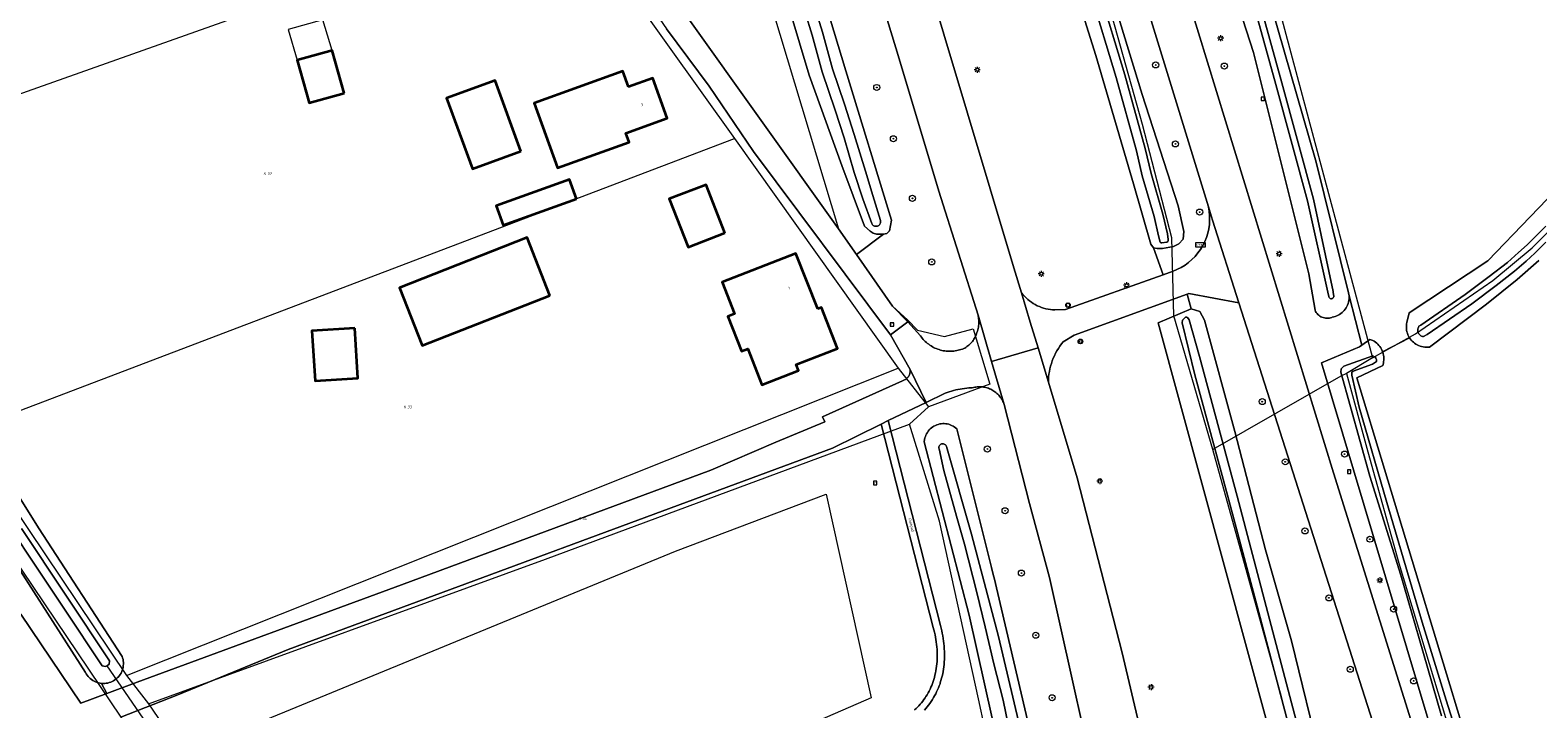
# Model space of a CAD drawing. Header units: metres. Extents: x 250001 to 257773, y 598992 to 609118.
# Tile 190 of 256: x 251392 to 251590, y 602053 to 602142. Entities that reach past the tile are written whole.
import ezdxf
from ezdxf.enums import TextEntityAlignment as Align
from ezdxf.lldxf.tags import DXFTag

# ---------------------------------------------------------------- set-up
doc = ezdxf.new("R2010")
doc.units = ezdxf.units.M
for name, color, linetype, lineweight in [('B-WE-GR-BOOM-S', 252, 'Continuous', 25), ('B-WE-GR-BOUWLAND-GV', 252, 'Continuous', 13), ('B-WE-GR-GRAS-GV', 252, 'Continuous', 13), ('B-WE-GR-GROENVOORZIENING-GV', 252, 'Continuous', 18), ('B-WE-KG-GRENS_PERCEEL-G', 150, 'KG-PERCEEL', 18), ('B-WE-KG-GRENS_PERCEEL-S', 150, 'Continuous', 25), ('B-WE-KL-ET_LS_OV_LICHTMAST-S', 252, 'Continuous', 25), ('B-WE-KW-KUNSTWERK_DUIKER-G', 252, 'Continuous', 18), ('B-WE-OG-BEBOUWING-GV', 1, 'Continuous', 35), ('B-WE-OG-BEBOUWING-T18', 7, 'Continuous', 18), ('B-WE-OG-BEBOUWING_LUIFEL-GV', 1, 'Continuous', 18), ('B-WE-OG-BEBOUWING_SCHUUR-GV', 1, 'Continuous', 35), ('B-WE-OG-TERREIN_ERF-GV', 7, 'Continuous', 18), ('B-WE-OG-TOPOGRAFIE-T18', 2, 'Continuous', 18), ('B-WE-OG-WATER-GV', 252, 'Continuous', 18), ('B-WE-OG-WATER_SLOOT-GV', 252, 'Continuous', 18), ('B-WE-RI-GWA_RIOOLPUT-S', 252, 'Continuous', 25), ('B-WE-VH-VERHARDING_GESLOTEN-GV', 252, 'Continuous', 18), ('B-WE-VH-VERHARDING_OPEN-GV', 252, 'Continuous', 18), ('B-WE-VW-VERKEERSTEKEN_BORD-S', 252, 'Continuous', 25), ('B-WE-VW-VERKEERSTEKEN_DRAAGCONSTRUCTIE-S', 252, 'Continuous', 25), ('X-XX-AL-REFERENTIE-G', 7, 'Continuous', 18)]:
    doc.layers.add(name, color=color, linetype=linetype, lineweight=lineweight)
doc.styles.add('NLCS-ISO', font='NLCS-ISO.ttf')
doc.styles.add('NLCS-ISO-ANNOTATIEF-T18', font='NLCS-ISO.ttf', dxfattribs={"height": 1.8})
doc.styles.get("Standard").update_dxf_attribs({"font": 'NLCS-ISO.ttf'})
tags = doc.linetypes.add('KG-PERCEEL', pattern='A,5.5,-2,["P",Standard,S=1.8,R=0,X=-0.5,Y=-0.9],-2,5.5,-2,[5,NLCS.SHX,S=0.75,R=0,X=0,Y=0],-2', length=19).pattern_tags.tags
tags[6] = DXFTag(74, 10)

# ---------------------------------------------------------------- blocks, each defined once
blk = doc.blocks.new('SKG-PERCEELNUMMER-SO')
at = {"style": 'NLCS-ISO', "oblique": 10, "flags": 1}
blk.add_attdef('GEMEENTECODE', text='', height=1.8, dxfattribs=at).set_placement((0, 2.55), align=Align.MIDDLE_CENTER)
at = {"style": 'NLCS-ISO', "oblique": 10}
blk.add_attdef('SECTIE', text='', height=1.8, dxfattribs=at).set_placement((-0.5, 0), align=Align.MIDDLE_RIGHT)
blk.add_attdef('PERCEELNUMMER', text='', height=1.8, dxfattribs=at).set_placement((0.5, 0), align=Align.MIDDLE_LEFT)
blk = doc.blocks.new('BS2021-132-Xref-KAD-20210617')
at = {"layer": 'B-WE-KG-GRENS_PERCEEL-G', "flags": 128}
for points in [[(251547.632, 602086.909), (251542.473, 602104.548), (251542.227, 602114.842), (251538.331, 602129.798), (251533.258, 602148.026), (251526.007, 602173.914), (251524.109, 602181.848), (251521.64, 602191.19), (251519.91, 602197.77), (251505.942, 602240.876), (251493.195, 602281.016), (251492.484, 602283.148)], [(251451.819, 602272.121), (251454.446, 602261.441), (251498.26, 602116.049)], [(251420.659, 602026.429), (251402.35, 602053.499), (251314.032, 602184.675), (251271.956, 602247.47)], [(251407.75, 602242.891), (251498.26, 602116.049)], [(251543.815, 602185.926), (251555.759, 602147.333), (251568.696, 602099.002)], [(251359.987, 602123.101), (251462.116, 602159.364)], [(251462.116, 602159.364), (251484.537, 602127.934)], [(251382.747, 602089.219), (251484.537, 602127.934)], [(251484.537, 602127.934), (251506.134, 602097.659)], [(251568.696, 602099.002), (251574.358, 602102.194), (251584.543, 602109.242), (251589.755, 602113.518), (251591.853, 602115.635), (251596.715, 602121.19)], [(251498.26, 602116.049), (251505.358, 602105.848), (251507.41, 602103.971), (251508.669, 602102.654), (251512.228, 602101.854), (251516.029, 602102.847), (251518.214, 602095.524), (251510.102, 602092.563)], [(251404.322, 602057.101), (251506.134, 602097.659)], [(251506.134, 602097.659), (251510.102, 602092.563)], [(251568.696, 602099.002), (251565.269, 602096.971)], [(251565.269, 602096.971), (251564.501, 602096.585), (251547.632, 602086.909)], [(251565.269, 602096.971), (251568.062, 602086.625), (251572.171, 602071.937), (251580.734, 602043.562), (251586.843, 602022.75), (251591.187, 602008.187), (251591.265, 602008), (251599, 601982.75), (251603.218, 601969.625), (251607.578, 601955.75), (251613.031, 601938.812), (251616.687, 601928.562)], [(251507.605, 602090.254), (251510.102, 602092.563)], [(251382.747, 602089.219), (251404.322, 602057.101)], [(251407.223, 602053.357), (251459.613, 602072.446), (251507.605, 602090.254)], [(251417.517, 601783.443), (251429.731, 601794.399), (251442.792, 601808.18), (251453.988, 601822.683), (251468.124, 601840.187), (251476.239, 601835.018), (251485.843, 601851.38), (251494.442, 601868.767), (251502.776, 601888.532), (251504.29, 601893.123), (251520.158, 601942.095), (251521.869, 601953.904), (251523.588, 601965.942), (251524.104, 601993.673), (251523.608, 602000.314), (251522.347, 602021.574), (251520.06, 602038.544), (251516.728, 602054.05), (251511.589, 602077.482), (251507.605, 602090.254)], [(251569.691, 602001.489), (251568.455, 602008.473), (251556.679, 602054.275), (251547.632, 602086.909)], [(251404.322, 602057.101), (251407.223, 602053.357)], [(251407.223, 602053.357), (251437.707, 602008.665)]]:
    blk.add_lwpolyline(points, dxfattribs=at)
at = {"layer": 'B-WE-KG-GRENS_PERCEEL-S', "xscale": 0.2, "yscale": 0.2, "zscale": 0.2}
for p, values in [((251422.826, 602123.307), {'PERCEELNUMMER': '32', 'SECTIE': 'K'}), ((251441.305, 602092.537), {'PERCEELNUMMER': '33', 'SECTIE': 'K'}), ((251464.355, 602077.805), {'PERCEELNUMMER': '34', 'SECTIE': 'K'})]:
    blk.add_blockref('SKG-PERCEELNUMMER-SO', p, dxfattribs=at).add_auto_attribs(values)
blk = doc.blocks.new('SIE-WEG_VERKEERSBORD-SO')
at = {"color": 0, "linetype": 'ByBlock', "lineweight": 18}
blk.add_lwpolyline([(-1.125, -1.125), (1.125, -1.125), (1.125, 1.125), (-1.125, 1.125)], close=True, dxfattribs=at)
at = {"color": 0, "linetype": 'ByBlock', "lineweight": 18, "style": 'NLCS-ISO'}
blk.add_text('vb', height=1.5, dxfattribs=at).set_placement((0, 0), align=Align.MIDDLE_CENTER)
blk = doc.blocks.new('SIE-WEG_VERKEERSBORD_STRAATNAAM-SO')
at = {"color": 0, "linetype": 'ByBlock', "lineweight": 18}
blk.add_lwpolyline([(-3.25, -1.25), (3.25, -1.25), (3.25, 1.25), (-3.25, 1.25)], close=True, dxfattribs=at)
at = {"color": 0, "linetype": 'ByBlock', "lineweight": 18, "style": 'NLCS-ISO'}
blk.add_text('straat', height=1.5, dxfattribs=at).set_placement((0, 0.15), align=Align.MIDDLE_CENTER)
blk = doc.blocks.new('SKL-ET_OV_LICHTMAST-SO')
at = {"color": 0, "linetype": 'ByBlock', "lineweight": 18}
for points in [[(-1.25, 0), (-2, 0)], [(-1.41, 1.41), (-0.88, 0.88)], [(0, 2), (0, 1.25)], [(0.88, 0.88), (1.41, 1.41)], [(2, 0), (1.25, 0)], [(-1.41, -1.41), (-0.88, -0.88)], [(0, -1.25), (0, -2)], [(0.88, -0.88), (1.41, -1.41)]]:
    blk.add_lwpolyline(points, dxfattribs=at)
blk.add_circle((0, 0), 1, dxfattribs=at)
blk = doc.blocks.new('SIE-WEG_PAAL_VERKEERSBORD-SO')
at = {"color": 0, "linetype": 'ByBlock', "lineweight": 18}
blk.add_circle((0, 0), 1.5, dxfattribs=at)
at = {"color": 0, "linetype": 'ByBlock', "lineweight": 18, "style": 'NLCS-ISO'}
blk.add_text('vb', height=1.5, dxfattribs=at).set_placement((0, 0.13), align=Align.MIDDLE_CENTER)
blk = doc.blocks.new('SRI-PUT_INSPECTIEPUT_RIOOLPUT-SO')
at = {"color": 0, "linetype": 'ByBlock', "lineweight": 18}
blk.add_lwpolyline([(-1.12, -1.12), (1.12, -1.12), (1.12, 1.12), (-1.12, 1.12)], close=True, dxfattribs=at)
at = {"color": 0, "linetype": 'ByBlock', "lineweight": 18, "style": 'NLCS-ISO'}
blk.add_text('r', height=1.5, dxfattribs=at).set_placement((0, 0.28), align=Align.MIDDLE_CENTER)
blk = doc.blocks.new('SGR-BOOM_01-SO')
at = {"linetype": 'ByBlock', "lineweight": 18}
h = blk.add_hatch(color=0, dxfattribs=at)
h.dxf.hatch_style = 1
edge = h.paths.add_edge_path()
edge.add_arc((0, 0), 0.25, 0, 360)
at = {"color": 0, "linetype": 'ByBlock', "lineweight": 18}
for radius in [2, 0.25]:
    blk.add_circle((0, 0), radius, dxfattribs=at)
blk = doc.blocks.new('BS2021-132-Xref-BGT-GRIJS-20210617-aangepast')
at = {"layer": 'B-WE-GR-BOUWLAND-GV', "flags": 128}
blk.add_lwpolyline([(251390.408, 602065.211), (251398.304, 602053.478), (251401.724, 602054.738), (251401.05, 602056.059), (251400.846, 602056.085), (251400.645, 602056.128), (251400.448, 602056.185), (251400.256, 602056.258), (251400.07, 602056.346), (251399.891, 602056.448), (251399.721, 602056.564), (251399.56, 602056.692), (251399.41, 602056.833), (251399.271, 602056.984), (251399.145, 602057.146), (251399.031, 602057.318), (251398.938, 602057.485), (251387.076, 602075.977)], dxfattribs=at)
at = {"layer": 'B-WE-GR-GRAS-GV', "flags": 128}
for points in [[(251554.46, 602148.389), (251561.255, 602124.816), (251565.5, 602107.59), (251565.6, 602107.197), (251567.26, 602100.7), (251568.321, 602101.437), (251568.716, 602101.31), (251568.896, 602101.206), (251569.069, 602101.088), (251569.231, 602100.957), (251569.383, 602100.814), (251569.524, 602100.66), (251569.652, 602100.496), (251569.768, 602100.322), (251569.87, 602100.14), (251569.958, 602099.95), (251570.004, 602099.828), (251573.576, 602101.636), (251573.535, 602101.697), (251573.434, 602101.878), (251573.348, 602102.066), (251573.275, 602102.26), (251573.219, 602102.459), (251573.177, 602102.663), (251573.152, 602102.868), (251573.142, 602103.075), (251573.149, 602103.282), (251573.171, 602103.488), (251573.21, 602103.692), (251573.507, 602104.965), (251583.89, 602111.83), (251595.047, 602123.412)], [(251590.634, 602111.856), (251587.774, 602109.349), (251583.7, 602106.105), (251576.206, 602100.437), (251576.188, 602100.435), (251575.982, 602100.415), (251575.775, 602100.411), (251575.568, 602100.423), (251575.363, 602100.451), (251575.16, 602100.494), (251574.962, 602100.553), (251574.768, 602100.628), (251574.581, 602100.717), (251574.402, 602100.82), (251574.23, 602100.937), (251574.069, 602101.066), (251573.917, 602101.208), (251573.777, 602101.361), (251573.65, 602101.524), (251573.576, 602101.636), (251570.004, 602099.828), (251570.032, 602099.754), (251570.09, 602099.553), (251570.133, 602099.349), (251570.16, 602099.141), (251570.171, 602098.932), (251570.166, 602098.723), (251570.146, 602098.515), (251570.109, 602098.309), (251570.034, 602098.014), (251566.611, 602096.371), (251595.812, 602000)]]:
    blk.add_lwpolyline(points, dxfattribs=at)
at = {"layer": 'B-WE-GR-GROENVOORZIENING-GV', "flags": 128}
for points in [[(251492.579, 602158.889), (251499.212, 602136.876), (251505.239, 602117.161), (251504.973, 602115.762), (251504.641, 602115.405), (251504.189, 602115.323), (251500.624, 602112.651), (251505.358, 602105.848), (251507.397, 602103.761), (251509.072, 602101.912), (251509.185, 602101.755), (251509.304, 602101.603), (251509.429, 602101.456), (251509.56, 602101.314), (251509.697, 602101.177), (251509.84, 602101.047), (251509.988, 602100.922), (251510.14, 602100.804), (251510.298, 602100.692), (251510.46, 602100.587), (251510.626, 602100.489), (251510.797, 602100.397), (251510.97, 602100.313), (251511.148, 602100.236), (251511.328, 602100.166), (251511.511, 602100.104), (251511.696, 602100.049), (251511.884, 602100.002), (251512.073, 602099.963), (251512.264, 602099.932), (251512.455, 602099.909), (251512.486, 602099.906), (251512.68, 602099.891), (251512.874, 602099.885), (251513.068, 602099.886), (251513.262, 602099.896), (251513.455, 602099.913), (251513.647, 602099.938), (251513.839, 602099.972), (251514.028, 602100.013), (251514.216, 602100.062), (251514.402, 602100.118), (251514.585, 602100.183), (251514.765, 602100.254), (251514.899, 602100.313), (251515.041, 602100.4), (251515.179, 602100.495), (251515.313, 602100.595), (251515.441, 602100.702), (251515.564, 602100.815), (251515.682, 602100.934), (251515.793, 602101.058), (251515.899, 602101.187), (251515.999, 602101.321), (251516.091, 602101.46), (251516.177, 602101.604), (251516.257, 602101.751), (251516.329, 602101.901), (251516.393, 602102.055), (251516.448, 602102.205), (251516.512, 602102.375), (251516.569, 602102.547), (251516.619, 602102.722), (251516.661, 602102.898), (251516.694, 602103.076), (251516.72, 602103.256), (251516.738, 602103.437), (251516.748, 602103.618), (251516.75, 602103.799), (251516.744, 602103.981), (251516.73, 602104.162), (251516.708, 602104.342), (251516.678, 602104.521), (251516.657, 602104.625), (251511.468, 602120.985), (251506.113, 602138.915), (251482.738, 602215.541)], [(251407.75, 602242.891), (251498.26, 602116.049), (251500.624, 602112.651), (251504.189, 602115.323), (251503.264, 602115.336), (251502.83, 602115.471), (251502.415, 602115.724), (251501.682, 602116.407), (251498.672, 602124.395), (251494.375, 602136.29), (251489.414, 602152.982)], [(251533.533, 602149.337), (251538.313, 602133.749), (251543.053, 602119.073), (251543.778, 602115.701), (251543.688, 602114.665), (251543.117, 602114.073), (251542.452, 602113.698), (251540.968, 602113.435), (251540.279, 602113.422), (251539.805, 602113.523), (251541.085, 602109.99), (251542.383, 602110.452), (251543.449, 602110.944), (251543.949, 602111.252), (251544.422, 602111.599), (251544.867, 602111.983), (251545.28, 602112.401), (251545.658, 602112.85), (251545.999, 602113.329), (251546.301, 602113.833), (251546.562, 602114.359), (251546.78, 602114.904), (251546.953, 602115.465), (251547.082, 602116.038), (251547.164, 602116.62), (251547.2, 602117.206), (251547.189, 602117.793), (251547.132, 602118.378), (251547.034, 602118.923), (251508.673, 602243.743)], [(251487.585, 602223.839), (251521.386, 602110.906), (251522.38, 602107.611), (251522.386, 602107.602), (251522.573, 602107.366), (251522.773, 602107.14), (251522.984, 602106.925), (251523.206, 602106.722), (251523.439, 602106.53), (251523.682, 602106.352), (251523.933, 602106.186), (251524.194, 602106.034), (251524.461, 602105.896), (251524.736, 602105.773), (251525.017, 602105.664), (251525.304, 602105.57), (251525.595, 602105.492), (251525.889, 602105.429), (251526.187, 602105.382), (251526.487, 602105.351), (251526.788, 602105.335), (251528.191, 602105.394), (251541.085, 602109.99), (251539.805, 602113.523), (251539.433, 602114.006), (251537.163, 602121.99), (251532.198, 602138.904), (251524.99, 602161.896)], [(251533.866, 602180.619), (251563.553, 602083.848), (251589.783, 602000)], [(251591.358, 602000), (251561.95, 602098.358), (251566.946, 602100.482), (251567.26, 602100.7), (251565.6, 602107.197), (251565.606, 602106.993), (251565.595, 602106.786), (251565.569, 602106.581), (251565.527, 602106.378), (251565.469, 602106.179), (251565.397, 602105.986), (251565.309, 602105.798), (251565.207, 602105.618), (251565.092, 602105.446), (251564.964, 602105.283), (251564.823, 602105.131), (251564.671, 602104.99), (251564.509, 602104.862), (251564.337, 602104.746), (251564.157, 602104.644), (251563.97, 602104.556), (251563.776, 602104.482), (251563.578, 602104.424), (251563.375, 602104.382), (251563.31, 602104.355), (251563.153, 602104.302), (251562.991, 602104.266), (251562.827, 602104.244), (251562.662, 602104.239), (251562.497, 602104.25), (251562.333, 602104.277), (251562.173, 602104.319), (251562.018, 602104.376), (251561.869, 602104.449), (251561.728, 602104.535), (251561.596, 602104.634), (251561.474, 602104.746), (251561.363, 602104.869), (251561.265, 602105.002), (251561.18, 602105.144), (251561.109, 602105.294), (251560.295, 602110.094), (251552.996, 602139.295), (251538.998, 602182.572)], [(251557.96, 602039.228), (251540.413, 602103.64), (251544.754, 602105.492), (251544.249, 602107.422), (251529.31, 602102.028), (251527.892, 602101.131), (251527.664, 602100.849), (251527.448, 602100.557), (251527.245, 602100.256), (251527.055, 602099.946), (251526.879, 602099.628), (251526.718, 602099.303), (251526.57, 602098.971), (251526.438, 602098.633), (251526.321, 602098.289), (251526.218, 602097.94), (251526.132, 602097.588), (251526.061, 602097.232), (251526.005, 602096.873), (251525.966, 602096.512), (251525.943, 602096.149), (251525.936, 602095.815), (251529.74, 602083.197), (251535.645, 602060.112), (251539.15, 602045.375)], [(251574.788, 602031.956), (251551.057, 602106.261), (251544.475, 602107.504), (251544.249, 602107.422), (251544.754, 602105.492), (251545.926, 602105.14), (251546.506, 602103.986), (251550.518, 602089.313), (251554.579, 602073.679), (251557.999, 602061.668), (251561.926, 602045.673)], [(251508.275, 602052.574), (251508.469, 602052.752), (251508.657, 602052.937), (251508.84, 602053.126), (251509.017, 602053.322), (251509.188, 602053.522), (251509.353, 602053.728), (251509.511, 602053.939), (251509.663, 602054.154), (251509.782, 602054.336), (251509.926, 602054.571), (251510.063, 602054.81), (251510.194, 602055.052), (251510.317, 602055.299), (251510.433, 602055.549), (251510.542, 602055.802), (251510.643, 602056.058), (251510.737, 602056.317), (251510.812, 602056.56), (251510.894, 602056.851), (251510.969, 602057.143), (251511.035, 602057.437), (251511.094, 602057.733), (251511.145, 602058.03), (251511.188, 602058.328), (251511.223, 602058.628), (251511.245, 602058.933), (251511.261, 602059.257), (251511.268, 602059.582), (251511.268, 602059.907), (251511.26, 602060.232), (251511.243, 602060.557), (251511.219, 602060.881), (251511.187, 602061.204), (251511.147, 602061.527), (251511.098, 602061.848), (251511.042, 602062.168), (251510.979, 602062.487), (251510.907, 602062.804), (251510.827, 602063.119), (251510.74, 602063.432), (251503.878, 602090.259), (251497.447, 602087.116), (251425.658, 602060.558), (251411.09, 602054.577), (251403.583, 602051.614)], [(251521.647, 602037.488), (251515.486, 602065.081), (251509.553, 602087.953), (251509.598, 602088.251), (251509.642, 602088.449), (251509.701, 602088.641), (251509.776, 602088.829), (251509.865, 602089.01), (251509.968, 602089.183), (251510.085, 602089.348), (251510.214, 602089.503), (251510.356, 602089.647), (251510.508, 602089.78), (251510.67, 602089.9), (251510.841, 602090.007), (251511.02, 602090.1), (251511.206, 602090.179), (251511.398, 602090.242), (251511.594, 602090.291), (251511.793, 602090.323), (251511.994, 602090.34), (251512.196, 602090.341), (251512.397, 602090.325), (251512.597, 602090.294), (251512.793, 602090.247), (251512.985, 602090.185), (251513.172, 602090.108), (251513.351, 602090.016), (251513.523, 602089.91), (251513.686, 602089.791), (251513.834, 602089.665), (251515.665, 602082.424), (251518.434, 602071.37), (251518.688, 602070.253), (251518.764, 602069.993), (251524.452, 602045.758)], [(251533.501, 602036.721), (251526.069, 602070.026), (251523.455, 602079.814), (251520.094, 602092.881), (251520.064, 602092.966), (251520.002, 602093.12), (251519.934, 602093.271), (251519.858, 602093.418), (251519.775, 602093.561), (251519.685, 602093.7), (251519.589, 602093.835), (251519.486, 602093.964), (251519.377, 602094.089), (251519.262, 602094.208), (251519.142, 602094.322), (251519.016, 602094.429), (251518.885, 602094.531), (251518.75, 602094.626), (251518.61, 602094.714), (251518.466, 602094.796), (251518.318, 602094.87), (251518.167, 602094.937), (251518.012, 602094.997), (251517.856, 602095.049), (251517.696, 602095.094), (251517.535, 602095.131), (251517.372, 602095.16), (251517.208, 602095.181), (251517.043, 602095.194), (251516.877, 602095.199), (251516.712, 602095.196), (251516.547, 602095.185), (251516.382, 602095.167), (251516.219, 602095.14), (251516.057, 602095.105), (251515.897, 602095.063), (251515.741, 602095.058), (251515.448, 602095.041), (251515.154, 602095.017), (251514.862, 602094.984), (251514.57, 602094.944), (251514.28, 602094.896), (251513.991, 602094.839), (251513.704, 602094.775), (251513.418, 602094.704), (251513.135, 602094.624), (251512.854, 602094.537), (251512.575, 602094.442), (251512.299, 602094.34), (251509.793, 602093.14), (251504.806, 602090.752), (251511.691, 602063.69), (251511.779, 602063.355), (251511.859, 602063.019), (251511.931, 602062.68), (251511.995, 602062.34), (251512.052, 602061.998), (251512.101, 602061.656), (251512.141, 602061.312), (251512.174, 602060.968), (251512.199, 602060.622), (251512.216, 602060.277), (251512.225, 602059.931), (251512.225, 602059.584), (251512.218, 602059.238), (251512.203, 602058.893), (251512.181, 602058.564), (251512.145, 602058.256), (251512.101, 602057.949), (251512.05, 602057.644), (251511.99, 602057.34), (251511.923, 602057.037), (251511.848, 602056.737), (251511.765, 602056.438), (251511.674, 602056.142), (251511.635, 602056.022), (251511.535, 602055.75), (251511.428, 602055.481), (251511.314, 602055.215), (251511.192, 602054.952), (251511.063, 602054.693), (251510.926, 602054.437), (251510.783, 602054.186), (251510.633, 602053.938), (251510.476, 602053.694), (251510.454, 602053.661), (251510.292, 602053.429), (251510.123, 602053.201), (251509.948, 602052.978), (251509.767, 602052.76), (251509.58, 602052.547)]]:
    blk.add_lwpolyline(points, dxfattribs=at)
blk.add_lwpolyline([(251502.56, 602054.165), (251433.947, 602024.314), (251417.324, 602049.05), (251476.734, 602073.511), (251496.611, 602081.023)], close=True, dxfattribs=at)
at = {"layer": 'B-WE-KW-KUNSTWERK_DUIKER-G', "flags": 128}
blk.add_lwpolyline([(251401.733, 602058.386), (251407.934, 602049.348)], dxfattribs=at)
at = {"layer": 'B-WE-OG-BEBOUWING-GV', "flags": 128}
for points in [[(251433.048, 602133.941), (251431.473, 602139.577), (251426.844, 602138.284), (251428.418, 602132.648)], [(251456.357, 602126.273), (251452.946, 602135.618), (251446.555, 602133.285), (251449.966, 602123.94)], [(251470.535, 602134.753), (251469.785, 602136.829), (251458.117, 602132.613), (251461.201, 602124.077), (251470.621, 602127.481), (251470.196, 602128.657), (251475.649, 602130.626), (251473.739, 602135.91)], [(251463.678, 602119.987), (251462.754, 602122.547), (251453.108, 602119.063), (251454.032, 602116.503)], [(251483.272, 602115.497), (251480.799, 602121.864), (251475.934, 602119.974), (251478.406, 602113.607)], [(251460.175, 602107.255), (251457.183, 602114.882), (251440.323, 602108.268), (251443.315, 602100.641)], [(251495.508, 602105.461), (251492.638, 602112.8), (251482.896, 602108.992), (251484.531, 602104.81), (251483.647, 602104.464), (251485.438, 602099.882), (251486.267, 602100.206), (251488.131, 602095.437), (251492.965, 602097.327), (251492.652, 602098.128), (251498.11, 602100.262), (251496.001, 602105.654)]]:
    blk.add_lwpolyline(points, close=True, dxfattribs=at)
at = {"layer": 'B-WE-OG-BEBOUWING_LUIFEL-GV', "flags": 128}
blk.add_lwpolyline([(251431.473, 602139.577), (251430.229, 602143.597), (251425.669, 602142.341), (251426.844, 602138.284)], close=True, dxfattribs=at)
at = {"layer": 'B-WE-OG-BEBOUWING_SCHUUR-GV', "flags": 128}
blk.add_lwpolyline([(251434.455, 602102.944), (251428.798, 602102.59), (251429.212, 602095.984), (251434.869, 602096.338)], close=True, dxfattribs=at)
at = {"layer": 'B-WE-OG-TERREIN_ERF-GV', "flags": 128}
blk.add_lwpolyline([(251382.506, 602092.928), (251392.739, 602076.609), (251403.764, 602059.625), (251403.829, 602059.43), (251403.878, 602059.231), (251403.913, 602059.028), (251403.931, 602058.823), (251403.933, 602058.618), (251403.919, 602058.412), (251403.89, 602058.209), (251403.844, 602058.008), (251403.784, 602057.812), (251403.708, 602057.621), (251403.617, 602057.436), (251403.512, 602057.259), (251403.394, 602057.091), (251403.264, 602056.932), (251403.121, 602056.784), (251402.967, 602056.648), (251402.803, 602056.523), (251402.63, 602056.412), (251402.449, 602056.315), (251402.261, 602056.232), (251402.067, 602056.164), (251401.868, 602056.111), (251401.666, 602056.074), (251401.461, 602056.053), (251401.256, 602056.048), (251401.05, 602056.059), (251401.724, 602054.738), (251405.735, 602056.216), (251440.595, 602069.062), (251481.388, 602084.217), (251489.988, 602087.902), (251496.459, 602090.582), (251496.141, 602091.243), (251506.677, 602095.992), (251506.778, 602096.024), (251506.877, 602096.063), (251506.972, 602096.109), (251507.064, 602096.163), (251507.151, 602096.223), (251507.234, 602096.289), (251507.311, 602096.362), (251507.383, 602096.44), (251507.448, 602096.524), (251507.507, 602096.612), (251507.559, 602096.704), (251507.604, 602096.8), (251507.642, 602096.899), (251507.672, 602097.001), (251507.695, 602097.105), (251507.709, 602097.21), (251507.716, 602097.316), (251507.714, 602097.422), (251507.709, 602097.491), (251505.099, 602102.071), (251487.056, 602126.221), (251481.19, 602134.865), (251475.551, 602142.44)], dxfattribs=at)
for points in [[(251428.418, 602132.648), (251426.844, 602138.284), (251431.473, 602139.577), (251433.048, 602133.941)], [(251446.555, 602133.285), (251452.946, 602135.618), (251456.357, 602126.273), (251449.966, 602123.94)], [(251458.117, 602132.613), (251469.785, 602136.829), (251470.535, 602134.753), (251473.739, 602135.91), (251475.649, 602130.626), (251470.196, 602128.657), (251470.621, 602127.481), (251461.201, 602124.077)], [(251454.032, 602116.503), (251453.108, 602119.063), (251462.754, 602122.547), (251463.678, 602119.987)], [(251475.934, 602119.974), (251480.799, 602121.864), (251483.272, 602115.497), (251478.406, 602113.607)], [(251440.323, 602108.268), (251457.183, 602114.882), (251460.175, 602107.255), (251443.315, 602100.641)], [(251482.896, 602108.992), (251492.638, 602112.8), (251495.508, 602105.461), (251496.001, 602105.654), (251498.11, 602100.262), (251492.652, 602098.128), (251492.965, 602097.327), (251488.131, 602095.437), (251486.267, 602100.206), (251485.438, 602099.882), (251483.647, 602104.464), (251484.531, 602104.81)]]:
    blk.add_lwpolyline(points, close=True, dxfattribs=at)
at = {"layer": 'B-WE-OG-WATER-GV', "flags": 128}
for points in [[(251492.009, 602150.619), (251494.78, 602141.576), (251496.114, 602136.764), (251497.794, 602131.684), (251498.99, 602128.057), (251500.321, 602123.472), (251501.447, 602119.992), (251502.634, 602116.728), (251502.683, 602116.642), (251502.745, 602116.565), (251502.819, 602116.499), (251502.903, 602116.445), (251502.994, 602116.406), (251503.09, 602116.382), (251503.188, 602116.374), (251503.287, 602116.381), (251503.383, 602116.405), (251503.475, 602116.443), (251503.558, 602116.496), (251503.633, 602116.561), (251503.695, 602116.638), (251503.745, 602116.724), (251503.78, 602116.816), (251503.8, 602116.913), (251503.804, 602117.012), (251503.792, 602117.111), (251503.782, 602117.152), (251502.795, 602120.415), (251501.817, 602123.644), (251500.33, 602128.47), (251499.043, 602132.494), (251497.458, 602137.155), (251496.124, 602141.968), (251493.343, 602151.044)], [(251374.218, 602098.772), (251396.142, 602065.868), (251401.116, 602058.367), (251401.549, 602058.311), (251401.844, 602058.431), (251402.059, 602058.59), (251402.115, 602059.063), (251390.496, 602076.494)], [(251531.484, 602147.214), (251534.851, 602136.018), (251537.534, 602126.321), (251538.31, 602123.02), (251539.867, 602117.679), (251540.457, 602115.117), (251540.666, 602114.298), (251540.745, 602114.191), (251540.879, 602114.176), (251541.572, 602114.28), (251541.691, 602114.359), (251541.749, 602114.499), (251541.746, 602114.645), (251541.627, 602115.386), (251541.028, 602117.981), (251539.471, 602123.325), (251538.697, 602126.618), (251536.004, 602136.351), (251532.633, 602147.562)], [(251551.758, 602150.207), (251555.928, 602135.079), (251560.101, 602119.75), (251562.808, 602107.661), (251562.908, 602107.098), (251562.92, 602107.051), (251562.949, 602106.984), (251562.993, 602106.925), (251563.049, 602106.877), (251563.113, 602106.841), (251563.184, 602106.821), (251563.257, 602106.816), (251563.33, 602106.828), (251563.398, 602106.854), (251563.459, 602106.895), (251563.51, 602106.948), (251563.548, 602107.011), (251563.572, 602107.08), (251563.58, 602107.153), (251563.572, 602107.226), (251563.549, 602107.296), (251563.51, 602107.753), (251560.876, 602119.949), (251556.699, 602135.29), (251552.526, 602150.43)], [(251591.537, 602116.373), (251590.484, 602115.329), (251589.08, 602113.92), (251587.933, 602112.905), (251586.466, 602111.589), (251584.075, 602109.758), (251580.902, 602107.354), (251575.056, 602103.316), (251574.802, 602103.18), (251574.788, 602103.161), (251574.728, 602103.061), (251574.683, 602102.953), (251574.652, 602102.84), (251574.637, 602102.724), (251574.639, 602102.607), (251574.656, 602102.491), (251574.688, 602102.379), (251574.736, 602102.272), (251574.798, 602102.173), (251574.873, 602102.083), (251574.959, 602102.004), (251575.055, 602101.937), (251575.16, 602101.885), (251575.271, 602101.847), (251575.385, 602101.824), (251575.909, 602102.082), (251581.782, 602106.139), (251584.984, 602108.565), (251587.424, 602110.433), (251588.931, 602111.785), (251590.109, 602112.828), (251591.543, 602114.267)], [(251563.935, 602030.987), (251557.327, 602055.997), (251550.82, 602080.777), (251545.841, 602099.201), (251544.515, 602104.014), (251544.297, 602104.319), (251544.18, 602104.375), (251544.025, 602104.391), (251543.929, 602104.312), (251543.606, 602103.997), (251543.593, 602103.648), (251545.227, 602096.791), (251549.56, 602080.89), (251553.465, 602066.238), (251557.933, 602049.276)], [(251583.716, 602037.071), (251578.407, 602053.848), (251575.251, 602064.139), (251570.582, 602079.918), (251566.903, 602092.53), (251565.972, 602096.739), (251565.965, 602097.112), (251566.133, 602097.27), (251568.696, 602098.171), (251569.217, 602098.554), (251569.228, 602098.818), (251569.132, 602098.972), (251569.021, 602099.094), (251568.722, 602099.291), (251564.878, 602097.915), (251564.634, 602097.647), (251564.542, 602097.583), (251564.519, 602097.147), (251568.328, 602083.388), (251572.403, 602070.348), (251574.824, 602062.002), (251577.792, 602051.77)], [(251522.004, 602051.07), (251519.37, 602062.261), (251515.81, 602075.775), (251512.487, 602087.3), (251512.484, 602087.312), (251512.452, 602087.396), (251512.405, 602087.474), (251512.346, 602087.542), (251512.276, 602087.598), (251512.197, 602087.641), (251512.111, 602087.67), (251512.022, 602087.683), (251511.932, 602087.68), (251511.844, 602087.661), (251511.761, 602087.627), (251511.685, 602087.578), (251511.618, 602087.517), (251511.564, 602087.446), (251511.523, 602087.365), (251511.496, 602087.279), (251511.486, 602087.19), (251511.491, 602087.1), (251511.512, 602087.012), (251512.132, 602084.173), (251513.83, 602078.15), (251514.852, 602074.453), (251516.475, 602068.072), (251517.581, 602063.515), (251518.738, 602058.648), (251519.962, 602053.87), (251521.105, 602048.288)]]:
    blk.add_lwpolyline(points, dxfattribs=at)
at = {"layer": 'B-WE-OG-WATER_SLOOT-GV', "flags": 128}
for points in [[(251493.343, 602151.044), (251496.124, 602141.968), (251497.458, 602137.155), (251499.043, 602132.494), (251500.33, 602128.47), (251501.817, 602123.644), (251502.795, 602120.415), (251503.782, 602117.152), (251503.792, 602117.111), (251503.804, 602117.012), (251503.8, 602116.913), (251503.78, 602116.816), (251503.745, 602116.724), (251503.695, 602116.638), (251503.633, 602116.561), (251503.558, 602116.496), (251503.475, 602116.443), (251503.383, 602116.405), (251503.287, 602116.381), (251503.188, 602116.374), (251503.09, 602116.382), (251502.994, 602116.406), (251502.903, 602116.445), (251502.819, 602116.499), (251502.745, 602116.565), (251502.683, 602116.642), (251502.634, 602116.728), (251501.447, 602119.992), (251500.321, 602123.472), (251498.99, 602128.057), (251497.794, 602131.684), (251496.114, 602136.764), (251494.78, 602141.576), (251492.009, 602150.619)], [(251489.414, 602152.982), (251494.375, 602136.29), (251498.672, 602124.395), (251501.682, 602116.407), (251502.415, 602115.724), (251502.83, 602115.471), (251503.264, 602115.336), (251504.189, 602115.323), (251504.641, 602115.405), (251504.973, 602115.762), (251505.239, 602117.161), (251499.212, 602136.876), (251492.579, 602158.889)], [(251387.076, 602075.977), (251398.938, 602057.485), (251399.031, 602057.318), (251399.145, 602057.146), (251399.271, 602056.984), (251399.41, 602056.833), (251399.56, 602056.692), (251399.721, 602056.564), (251399.891, 602056.448), (251400.07, 602056.346), (251400.256, 602056.258), (251400.448, 602056.185), (251400.645, 602056.128), (251400.846, 602056.085), (251401.05, 602056.059), (251401.256, 602056.048), (251401.461, 602056.053), (251401.666, 602056.074), (251401.868, 602056.111), (251402.067, 602056.164), (251402.261, 602056.232), (251402.449, 602056.315), (251402.63, 602056.412), (251402.803, 602056.523), (251402.967, 602056.648), (251403.121, 602056.784), (251403.264, 602056.932), (251403.394, 602057.091), (251403.512, 602057.259), (251403.617, 602057.436), (251403.708, 602057.621), (251403.784, 602057.812), (251403.844, 602058.008), (251403.89, 602058.209), (251403.919, 602058.412), (251403.933, 602058.618), (251403.931, 602058.823), (251403.913, 602059.028), (251403.878, 602059.231), (251403.829, 602059.43), (251403.764, 602059.625), (251392.739, 602076.609), (251382.506, 602092.928)], [(251390.496, 602076.494), (251402.115, 602059.063), (251402.059, 602058.59), (251401.844, 602058.431), (251401.549, 602058.311), (251401.116, 602058.367), (251396.142, 602065.868), (251374.218, 602098.772)], [(251524.99, 602161.896), (251532.198, 602138.904), (251537.163, 602121.99), (251539.433, 602114.006), (251539.805, 602113.523), (251540.279, 602113.422), (251540.968, 602113.435), (251542.452, 602113.698), (251543.117, 602114.073), (251543.688, 602114.665), (251543.778, 602115.701), (251543.053, 602119.073), (251538.313, 602133.749), (251533.533, 602149.337)], [(251532.633, 602147.562), (251536.004, 602136.351), (251538.697, 602126.618), (251539.471, 602123.325), (251541.028, 602117.981), (251541.627, 602115.386), (251541.746, 602114.645), (251541.749, 602114.499), (251541.691, 602114.359), (251541.572, 602114.28), (251540.879, 602114.176), (251540.745, 602114.191), (251540.666, 602114.298), (251540.457, 602115.117), (251539.867, 602117.679), (251538.31, 602123.02), (251537.534, 602126.321), (251534.851, 602136.018), (251531.484, 602147.214)], [(251538.998, 602182.572), (251552.996, 602139.295), (251560.295, 602110.094), (251561.109, 602105.294), (251561.18, 602105.144), (251561.265, 602105.002), (251561.363, 602104.869), (251561.474, 602104.746), (251561.596, 602104.634), (251561.728, 602104.535), (251561.869, 602104.449), (251562.018, 602104.376), (251562.173, 602104.319), (251562.333, 602104.277), (251562.497, 602104.25), (251562.662, 602104.239), (251562.827, 602104.244), (251562.991, 602104.266), (251563.153, 602104.302), (251563.31, 602104.355), (251563.375, 602104.382), (251563.578, 602104.424), (251563.776, 602104.482), (251563.97, 602104.556), (251564.157, 602104.644), (251564.337, 602104.746), (251564.509, 602104.862), (251564.671, 602104.99), (251564.823, 602105.131), (251564.964, 602105.283), (251565.092, 602105.446), (251565.207, 602105.618), (251565.309, 602105.798), (251565.397, 602105.986), (251565.469, 602106.179), (251565.527, 602106.378), (251565.569, 602106.581), (251565.595, 602106.786), (251565.606, 602106.993), (251565.6, 602107.197), (251565.5, 602107.59), (251561.255, 602124.816), (251554.46, 602148.389)], [(251552.526, 602150.43), (251556.699, 602135.29), (251560.876, 602119.949), (251563.51, 602107.753), (251563.549, 602107.296), (251563.572, 602107.226), (251563.58, 602107.153), (251563.572, 602107.08), (251563.548, 602107.011), (251563.51, 602106.948), (251563.459, 602106.895), (251563.398, 602106.854), (251563.33, 602106.828), (251563.257, 602106.816), (251563.184, 602106.821), (251563.113, 602106.841), (251563.049, 602106.877), (251562.993, 602106.925), (251562.949, 602106.984), (251562.92, 602107.051), (251562.908, 602107.098), (251562.808, 602107.661), (251560.101, 602119.75), (251555.928, 602135.079), (251551.758, 602150.207)], [(251595.047, 602123.412), (251583.89, 602111.83), (251573.507, 602104.965), (251573.21, 602103.692), (251573.171, 602103.488), (251573.149, 602103.282), (251573.142, 602103.075), (251573.152, 602102.868), (251573.177, 602102.663), (251573.219, 602102.459), (251573.275, 602102.26), (251573.348, 602102.066), (251573.434, 602101.878), (251573.535, 602101.697), (251573.576, 602101.636), (251573.65, 602101.524), (251573.777, 602101.361), (251573.917, 602101.208), (251574.069, 602101.066), (251574.23, 602100.937), (251574.402, 602100.82), (251574.581, 602100.717), (251574.768, 602100.628), (251574.962, 602100.553), (251575.16, 602100.494), (251575.363, 602100.451), (251575.568, 602100.423), (251575.775, 602100.411), (251575.982, 602100.415), (251576.188, 602100.435), (251576.206, 602100.437), (251583.7, 602106.105), (251587.774, 602109.349), (251590.634, 602111.856)], [(251591.543, 602114.267), (251590.109, 602112.828), (251588.931, 602111.785), (251587.424, 602110.433), (251584.984, 602108.565), (251581.782, 602106.139), (251575.909, 602102.082), (251575.385, 602101.824), (251575.271, 602101.847), (251575.16, 602101.885), (251575.055, 602101.937), (251574.959, 602102.004), (251574.873, 602102.083), (251574.798, 602102.173), (251574.736, 602102.272), (251574.688, 602102.379), (251574.656, 602102.491), (251574.639, 602102.607), (251574.637, 602102.724), (251574.652, 602102.84), (251574.683, 602102.953), (251574.728, 602103.061), (251574.788, 602103.161), (251574.802, 602103.18), (251575.056, 602103.316), (251580.902, 602107.354), (251584.075, 602109.758), (251586.466, 602111.589), (251587.933, 602112.905), (251589.08, 602113.92), (251590.484, 602115.329), (251591.537, 602116.373)], [(251557.933, 602049.276), (251553.465, 602066.238), (251549.56, 602080.89), (251545.227, 602096.791), (251543.593, 602103.648), (251543.606, 602103.997), (251543.929, 602104.312), (251544.025, 602104.391), (251544.18, 602104.375), (251544.297, 602104.319), (251544.515, 602104.014), (251545.841, 602099.201), (251550.82, 602080.777), (251557.327, 602055.997), (251563.935, 602030.987)], [(251561.926, 602045.673), (251557.999, 602061.668), (251554.579, 602073.679), (251550.518, 602089.313), (251546.506, 602103.986), (251545.926, 602105.14), (251544.754, 602105.492), (251540.413, 602103.64), (251557.96, 602039.228)], [(251595.812, 602000), (251566.611, 602096.371), (251570.034, 602098.014), (251570.109, 602098.309), (251570.146, 602098.515), (251570.166, 602098.723), (251570.171, 602098.932), (251570.16, 602099.141), (251570.133, 602099.349), (251570.09, 602099.553), (251570.032, 602099.754), (251570.004, 602099.828), (251569.958, 602099.95), (251569.87, 602100.14), (251569.768, 602100.322), (251569.652, 602100.496), (251569.524, 602100.66), (251569.383, 602100.814), (251569.231, 602100.957), (251569.069, 602101.088), (251568.896, 602101.206), (251568.716, 602101.31), (251568.321, 602101.437), (251567.26, 602100.7), (251566.946, 602100.482), (251561.95, 602098.358), (251591.358, 602000)], [(251577.792, 602051.77), (251574.824, 602062.002), (251572.403, 602070.348), (251568.328, 602083.388), (251564.519, 602097.147), (251564.542, 602097.583), (251564.634, 602097.647), (251564.878, 602097.915), (251568.722, 602099.291), (251569.021, 602099.094), (251569.132, 602098.972), (251569.228, 602098.818), (251569.217, 602098.554), (251568.696, 602098.171), (251566.133, 602097.27), (251565.965, 602097.112), (251565.972, 602096.739), (251566.903, 602092.53), (251570.582, 602079.918), (251575.251, 602064.139), (251578.407, 602053.848), (251583.716, 602037.071)], [(251524.452, 602045.758), (251518.764, 602069.993), (251518.688, 602070.253), (251518.434, 602071.37), (251515.665, 602082.424), (251513.834, 602089.665), (251513.686, 602089.791), (251513.523, 602089.91), (251513.351, 602090.016), (251513.172, 602090.108), (251512.985, 602090.185), (251512.793, 602090.247), (251512.597, 602090.294), (251512.397, 602090.325), (251512.196, 602090.341), (251511.994, 602090.34), (251511.793, 602090.323), (251511.594, 602090.291), (251511.398, 602090.242), (251511.206, 602090.179), (251511.02, 602090.1), (251510.841, 602090.007), (251510.67, 602089.9), (251510.508, 602089.78), (251510.356, 602089.647), (251510.214, 602089.503), (251510.085, 602089.348), (251509.968, 602089.183), (251509.865, 602089.01), (251509.776, 602088.829), (251509.701, 602088.641), (251509.642, 602088.449), (251509.598, 602088.251), (251509.553, 602087.953), (251515.486, 602065.081), (251521.647, 602037.488)], [(251521.105, 602048.288), (251519.962, 602053.87), (251518.738, 602058.648), (251517.581, 602063.515), (251516.475, 602068.072), (251514.852, 602074.453), (251513.83, 602078.15), (251512.132, 602084.173), (251511.512, 602087.012), (251511.491, 602087.1), (251511.486, 602087.19), (251511.496, 602087.279), (251511.523, 602087.365), (251511.564, 602087.446), (251511.618, 602087.517), (251511.685, 602087.578), (251511.761, 602087.627), (251511.844, 602087.661), (251511.932, 602087.68), (251512.022, 602087.683), (251512.111, 602087.67), (251512.197, 602087.641), (251512.276, 602087.598), (251512.346, 602087.542), (251512.405, 602087.474), (251512.452, 602087.396), (251512.484, 602087.312), (251512.487, 602087.3), (251515.81, 602075.775), (251519.37, 602062.261), (251522.004, 602051.07)]]:
    blk.add_lwpolyline(points, dxfattribs=at)
at = {"layer": 'B-WE-VH-VERHARDING_GESLOTEN-GV', "flags": 128}
for points in [[(251444.274, 602449.631), (251447.864, 602438.228), (251459.675, 602400.55), (251461.179, 602396.064), (251470.537, 602364.447), (251504.142, 602258.085), (251504.44, 602257.141), (251508.673, 602243.743), (251547.034, 602118.923), (251547.564, 602117.198), (251551.057, 602106.261), (251574.788, 602031.956)], [(251589.783, 602000), (251563.553, 602083.848), (251533.866, 602180.619), (251532.285, 602185.773), (251526.786, 602203.698), (251514.589, 602242.263), (251512.666, 602248.345), (251511.501, 602252.028), (251511.181, 602253.038), (251509.676, 602257.798), (251508.588, 602261.239), (251507.418, 602264.937), (251507.169, 602265.725), (251505.387, 602271.361)], [(251539.15, 602045.375), (251535.645, 602060.112), (251529.74, 602083.197), (251525.936, 602095.815), (251524.578, 602100.319), (251518.443, 602098.523), (251520.094, 602092.881), (251523.455, 602079.814), (251526.069, 602070.026), (251533.501, 602036.721)], [(251509.58, 602052.547), (251509.767, 602052.76), (251509.948, 602052.978), (251510.123, 602053.201), (251510.292, 602053.429), (251510.454, 602053.661), (251510.476, 602053.694), (251510.633, 602053.938), (251510.783, 602054.186), (251510.926, 602054.437), (251511.063, 602054.693), (251511.192, 602054.952), (251511.314, 602055.215), (251511.428, 602055.481), (251511.535, 602055.75), (251511.635, 602056.022), (251511.674, 602056.142), (251511.765, 602056.438), (251511.848, 602056.737), (251511.923, 602057.037), (251511.99, 602057.34), (251512.05, 602057.644), (251512.101, 602057.949), (251512.145, 602058.256), (251512.181, 602058.564), (251512.203, 602058.893), (251512.218, 602059.238), (251512.225, 602059.584), (251512.225, 602059.931), (251512.216, 602060.277), (251512.199, 602060.622), (251512.174, 602060.968), (251512.141, 602061.312), (251512.101, 602061.656), (251512.052, 602061.998), (251511.995, 602062.34), (251511.931, 602062.68), (251511.859, 602063.019), (251511.779, 602063.355), (251511.691, 602063.69), (251504.806, 602090.752), (251503.878, 602090.259), (251510.74, 602063.432), (251510.827, 602063.119), (251510.907, 602062.804), (251510.979, 602062.487), (251511.042, 602062.168), (251511.098, 602061.848), (251511.147, 602061.527), (251511.187, 602061.204), (251511.219, 602060.881), (251511.243, 602060.557), (251511.26, 602060.232), (251511.268, 602059.907), (251511.268, 602059.582), (251511.261, 602059.257), (251511.245, 602058.933), (251511.223, 602058.628), (251511.188, 602058.328), (251511.145, 602058.03), (251511.094, 602057.733), (251511.035, 602057.437), (251510.969, 602057.143), (251510.894, 602056.851), (251510.812, 602056.56), (251510.737, 602056.317), (251510.643, 602056.058), (251510.542, 602055.802), (251510.433, 602055.549), (251510.317, 602055.299), (251510.194, 602055.052), (251510.063, 602054.81), (251509.926, 602054.571), (251509.782, 602054.336), (251509.663, 602054.154), (251509.511, 602053.939), (251509.353, 602053.728), (251509.188, 602053.522), (251509.017, 602053.322), (251508.84, 602053.126), (251508.657, 602052.937), (251508.469, 602052.752), (251508.275, 602052.574)]]:
    blk.add_lwpolyline(points, dxfattribs=at)
for points in [[(251480.727, 602247.012), (251480.377, 602247.921), (251477.041, 602246.808), (251473.92, 602245.649), (251476.517, 602236.536), (251477.92, 602231.994), (251481.97, 602218.704), (251482.738, 602215.541), (251506.113, 602138.915), (251511.468, 602120.985), (251516.657, 602104.625), (251518.443, 602098.523), (251524.578, 602100.319), (251523.547, 602103.739), (251522.38, 602107.611), (251521.386, 602110.906), (251487.585, 602223.839), (251484.891, 602233.631)], [(251547.564, 602117.198), (251547.034, 602118.923), (251547.132, 602118.378), (251547.189, 602117.793), (251547.2, 602117.206), (251547.164, 602116.62), (251547.082, 602116.038), (251546.953, 602115.465), (251546.78, 602114.904), (251546.562, 602114.359), (251546.301, 602113.833), (251545.999, 602113.329), (251545.658, 602112.85), (251545.28, 602112.401), (251544.867, 602111.983), (251544.422, 602111.599), (251543.949, 602111.252), (251543.449, 602110.944), (251542.383, 602110.452), (251541.085, 602109.99), (251528.191, 602105.394), (251526.788, 602105.335), (251526.487, 602105.351), (251526.187, 602105.382), (251525.889, 602105.429), (251525.595, 602105.492), (251525.304, 602105.57), (251525.017, 602105.664), (251524.736, 602105.773), (251524.461, 602105.896), (251524.194, 602106.034), (251523.933, 602106.186), (251523.682, 602106.352), (251523.439, 602106.53), (251523.206, 602106.722), (251522.984, 602106.925), (251522.773, 602107.14), (251522.573, 602107.366), (251522.386, 602107.602), (251522.38, 602107.611), (251523.547, 602103.739), (251524.578, 602100.319), (251525.936, 602095.815), (251525.943, 602096.149), (251525.966, 602096.512), (251526.005, 602096.873), (251526.061, 602097.232), (251526.132, 602097.588), (251526.218, 602097.94), (251526.321, 602098.289), (251526.438, 602098.633), (251526.57, 602098.971), (251526.718, 602099.303), (251526.879, 602099.628), (251527.055, 602099.946), (251527.245, 602100.256), (251527.448, 602100.557), (251527.664, 602100.849), (251527.892, 602101.131), (251529.31, 602102.028), (251544.249, 602107.422), (251544.475, 602107.504), (251551.057, 602106.261)], [(251518.443, 602098.523), (251516.657, 602104.625), (251516.678, 602104.521), (251516.708, 602104.342), (251516.73, 602104.162), (251516.744, 602103.981), (251516.75, 602103.799), (251516.748, 602103.618), (251516.738, 602103.437), (251516.72, 602103.256), (251516.694, 602103.076), (251516.661, 602102.898), (251516.619, 602102.722), (251516.569, 602102.547), (251516.512, 602102.375), (251516.448, 602102.205), (251516.393, 602102.055), (251516.329, 602101.901), (251516.257, 602101.751), (251516.177, 602101.604), (251516.091, 602101.46), (251515.999, 602101.321), (251515.899, 602101.187), (251515.793, 602101.058), (251515.682, 602100.934), (251515.564, 602100.815), (251515.441, 602100.702), (251515.313, 602100.595), (251515.179, 602100.495), (251515.041, 602100.4), (251514.899, 602100.313), (251514.765, 602100.254), (251514.585, 602100.183), (251514.402, 602100.118), (251514.216, 602100.062), (251514.028, 602100.013), (251513.839, 602099.972), (251513.647, 602099.938), (251513.455, 602099.913), (251513.262, 602099.896), (251513.068, 602099.886), (251512.874, 602099.885), (251512.68, 602099.891), (251512.486, 602099.906), (251512.455, 602099.909), (251512.264, 602099.932), (251512.073, 602099.963), (251511.884, 602100.002), (251511.696, 602100.049), (251511.511, 602100.104), (251511.328, 602100.166), (251511.148, 602100.236), (251510.97, 602100.313), (251510.797, 602100.397), (251510.626, 602100.489), (251510.46, 602100.587), (251510.298, 602100.692), (251510.14, 602100.804), (251509.988, 602100.922), (251509.84, 602101.047), (251509.697, 602101.177), (251509.56, 602101.314), (251509.429, 602101.456), (251509.304, 602101.603), (251509.185, 602101.755), (251509.072, 602101.912), (251507.397, 602103.761), (251505.099, 602102.071), (251507.709, 602097.491), (251509.793, 602093.14), (251512.299, 602094.34), (251512.575, 602094.442), (251512.854, 602094.537), (251513.135, 602094.624), (251513.418, 602094.704), (251513.704, 602094.775), (251513.991, 602094.839), (251514.28, 602094.896), (251514.57, 602094.944), (251514.862, 602094.984), (251515.154, 602095.017), (251515.448, 602095.041), (251515.741, 602095.058), (251515.897, 602095.063), (251516.057, 602095.105), (251516.219, 602095.14), (251516.382, 602095.167), (251516.547, 602095.185), (251516.712, 602095.196), (251516.877, 602095.199), (251517.043, 602095.194), (251517.208, 602095.181), (251517.372, 602095.16), (251517.535, 602095.131), (251517.696, 602095.094), (251517.856, 602095.049), (251518.012, 602094.997), (251518.167, 602094.937), (251518.318, 602094.87), (251518.466, 602094.796), (251518.61, 602094.714), (251518.75, 602094.626), (251518.885, 602094.531), (251519.016, 602094.429), (251519.142, 602094.322), (251519.262, 602094.208), (251519.377, 602094.089), (251519.486, 602093.964), (251519.589, 602093.835), (251519.685, 602093.7), (251519.775, 602093.561), (251519.858, 602093.418), (251519.934, 602093.271), (251520.002, 602093.12), (251520.064, 602092.966), (251520.094, 602092.881)]]:
    blk.add_lwpolyline(points, close=True, dxfattribs=at)
at = {"layer": 'B-WE-VH-VERHARDING_OPEN-GV', "flags": 128}
blk.add_lwpolyline([(251407.75, 602242.891), (251402.331, 602238.812), (251405.991, 602233.414), (251410.91, 602232.631), (251417.227, 602223.699), (251418.565, 602221.817), (251427.93, 602208.646), (251432.612, 602202.06), (251443.298, 602187.415), (251447.752, 602181.142), (251457.686, 602167.026), (251466.532, 602155.547), (251475.551, 602142.44), (251481.19, 602134.865), (251487.056, 602126.221), (251505.099, 602102.071), (251507.397, 602103.761), (251505.358, 602105.848), (251500.624, 602112.651), (251498.26, 602116.049)], close=True, dxfattribs=at)
blk.add_lwpolyline([(251403.583, 602051.614), (251411.09, 602054.577), (251425.658, 602060.558), (251497.447, 602087.116), (251503.878, 602090.259), (251504.806, 602090.752), (251509.793, 602093.14), (251507.709, 602097.491), (251507.714, 602097.422), (251507.716, 602097.316), (251507.709, 602097.21), (251507.695, 602097.105), (251507.672, 602097.001), (251507.642, 602096.899), (251507.604, 602096.8), (251507.559, 602096.704), (251507.507, 602096.612), (251507.448, 602096.524), (251507.383, 602096.44), (251507.311, 602096.362), (251507.234, 602096.289), (251507.151, 602096.223), (251507.064, 602096.163), (251506.972, 602096.109), (251506.877, 602096.063), (251506.778, 602096.024), (251506.677, 602095.992), (251496.141, 602091.243), (251496.459, 602090.582), (251489.988, 602087.902), (251481.388, 602084.217), (251440.595, 602069.062), (251405.735, 602056.216), (251401.724, 602054.738), (251398.304, 602053.478), (251390.408, 602065.211)], dxfattribs=at)
at = {"layer": 'B-WE-GR-BOOM-S', "xscale": 0.2, "yscale": 0.2, "zscale": 0.2}
for p in [(251540.082, 602137.658), (251549.138, 602137.506), (251503.29, 602134.689), (251505.486, 602127.928), (251542.686, 602127.237), (251507.999, 602120.064), (251545.88, 602118.246), (251510.547, 602111.669), (251554.139, 602093.24), (251517.878, 602086.988), (251557.166, 602085.295), (251564.994, 602086.324), (251520.219, 602078.847), (251559.773, 602076.184), (251568.34, 602075.09), (251522.378, 602070.623), (251562.932, 602067.348), (251571.464, 602065.866), (251524.27, 602062.417), (251565.744, 602057.927), (251574.103, 602056.394), (251526.425, 602054.169)]:
    blk.add_blockref('SGR-BOOM_01-SO', p, dxfattribs=at)
at = {"layer": 'B-WE-KL-ET_LS_OV_LICHTMAST-S', "xscale": 0.2, "yscale": 0.2, "zscale": 0.2}
for p in [(251548.651, 602141.182), (251516.554, 602137.024), (251556.362, 602112.752), (251524.993, 602110.104), (251536.246, 602108.586), (251532.713, 602082.751), (251569.658, 602069.677), (251539.468, 602055.572)]:
    blk.add_blockref('SKL-ET_OV_LICHTMAST-SO', p, dxfattribs=at)
at = {"layer": 'B-WE-RI-GWA_RIOOLPUT-S', "xscale": 0.2, "yscale": 0.2, "zscale": 0.2}
for p in [(251554.2, 602133.2), (251505.3, 602103.4), (251565.6, 602084), (251503.1, 602082.5)]:
    blk.add_blockref('SRI-PUT_INSPECTIEPUT_RIOOLPUT-SO', p, dxfattribs=at)
at = {"layer": 'B-WE-VW-VERKEERSTEKEN_BORD-S', "xscale": 0.2, "yscale": 0.2, "zscale": 0.2}
for name, p in [('SIE-WEG_VERKEERSBORD_STRAATNAAM-SO', (251545.99, 602113.933)), ('SIE-WEG_VERKEERSBORD-SO', (251528.514, 602105.962)), ('SIE-WEG_VERKEERSBORD-SO', (251530.152, 602101.184))]:
    blk.add_blockref(name, p, dxfattribs=at)
at = {"layer": 'B-WE-VW-VERKEERSTEKEN_DRAAGCONSTRUCTIE-S', "xscale": 0.2, "yscale": 0.2, "zscale": 0.2}
for p in [(251528.514, 602105.962), (251530.152, 602101.184)]:
    blk.add_blockref('SIE-WEG_PAAL_VERKEERSBORD-SO', p, dxfattribs=at)
at = {"layer": 'B-WE-OG-BEBOUWING-T18', "style": 'NLCS-ISO-ANNOTATIEF-T18'}
for s, rotation, p in [('3', 19.9, (251472.343, 602132.418)), ('1', 21.4, (251491.745, 602108.22))]:
    blk.add_text(s, height=0.36, rotation=rotation, dxfattribs=at).set_placement(p, align=Align.MIDDLE)
at = {"layer": 'B-WE-OG-TOPOGRAFIE-T18', "style": 'NLCS-ISO-ANNOTATIEF-T18'}
blk.add_text('Rietpad', height=0.36, rotation=284.3, dxfattribs=at).set_placement((251507.799, 602076.954), align=Align.MIDDLE)

msp = doc.modelspace()

# ---------------------------------------------------------------- block references
at = {"layer": 'X-XX-AL-REFERENTIE-G'}
for name in ['BS2021-132-Xref-BGT-GRIJS-20210617-aangepast', 'BS2021-132-Xref-KAD-20210617']:
    msp.add_blockref(name, (0, 0), dxfattribs=at)

doc.saveas('drawing.dxf')
